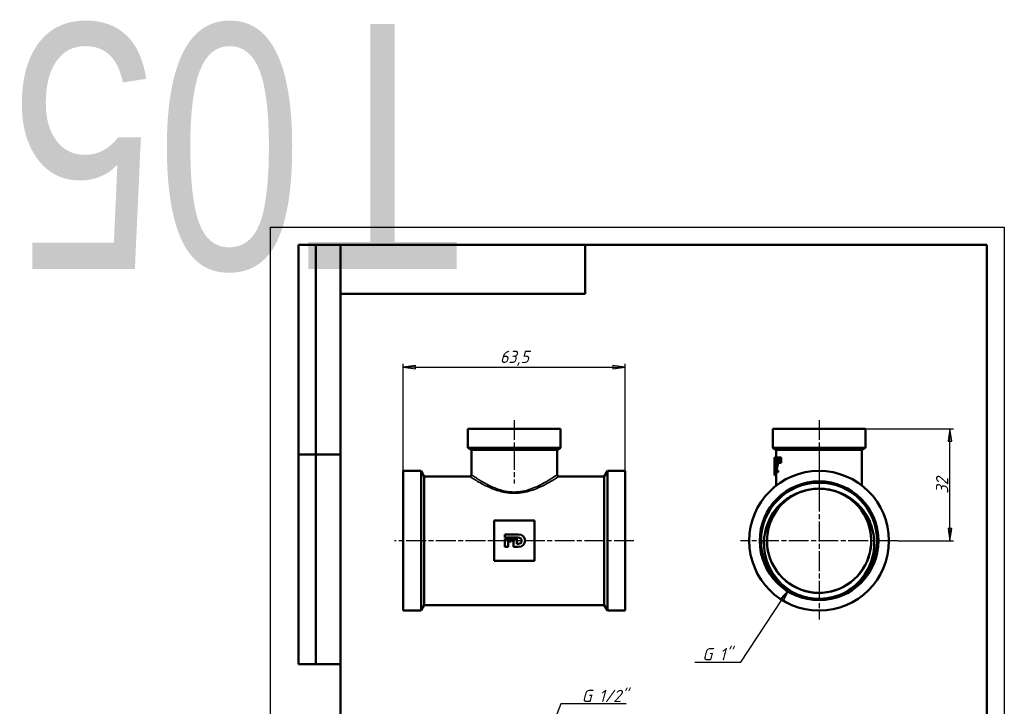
# Model space of a CAD drawing. Header units: millimetres. Extents: x -72 to 416, y -69 to 356.
# Tile 4 of 5: x -72 to 210, y 160 to 356. Entities that reach past the tile are written whole.
import ezdxf
from ezdxf.enums import TextEntityAlignment as Align

# ---------------------------------------------------------------- set-up
doc = ezdxf.new("R2018")
doc.units = ezdxf.units.MM
doc.linetypes.add('CHAIN', pattern=[0.7087, 0.4724, -0.0591, 0.1181, -0.0591])
for name, color, linetype, lineweight in [('Видимые тонкие (ГОСТ)', 7, 'Continuous', 35), ('Видимый контур (ГОСТ)', 7, 'Continuous', 50), ('Кромка (ГОСТ)', 7, 'Continuous', 50), ('Маркер центра (ГОСТ)', 7, 'Continuous', 25), ('Обозначение (ГОСТ)', 7, 'Continuous', 25), ('Осевая линия (ГОСТ)', 7, 'Continuous', 25), ('Размер (ГОСТ)', 7, 'Continuous', 25), ('Эскизная геометрия (ГОСТ)', 7, 'Continuous', 50)]:
    doc.layers.add(name, color=color, linetype=linetype, lineweight=lineweight)
doc.styles.get("Standard").update_dxf_attribs({"font": 'GOST Common Italic.ttf'})
doc.styles.add('Обычный текст (ГОСТ)', font='GOST Common Italic.ttf')
doc.dimstyles.new('Обычный (ГОСТ)', dxfattribs={"dimtxt": 3.5, "dimasz": 3.5, "dimexe": 1, "dimexo": 0, "dimgap": 0.5, "dimtad": 1, "dimrnd": 1e-08, "dimtxsty": 'Обычный текст (ГОСТ)', "dimblk": 'Filled-1', "dimcen": 0.09, "dimdle": 15, "dimclrd": 256, "dimclre": 256, "dimclrt": 256, "dimazin": 2, "dimtfac": 0.714286, "dimtdec": 3, "dimtmove": 0, "dimatfit": 3, "dimfxl": 1, "dimtolj": 1, "dimlwd": 25, "dimlwe": 25, "dimarcsym": 0})

# ---------------------------------------------------------------- blocks, each defined once
blk = doc.blocks.new('ГОСТ - Доп. графы 2')
at = {"layer": 'Эскизная геометрия (ГОСТ)'}
for p, q in [((-12, 0), (-12, 120)), ((-12, 120), (0, 120)), ((-7, 0), (-7, 120)), ((-12, 60), (0, 60)), ((0, 0), (-12, 0))]:
    blk.add_line(p, q, dxfattribs=at)
at = {"layer": 'Обозначение (ГОСТ)', "lineweight": 30, "width": 0.8, "flags": 17}
for tag, p in [('Первичная_применяемость', (-3.65, 90.03)), ('Справочный_номер', (-3.55, 30.02))]:
    blk.add_attdef(tag, text='', height=3.17, rotation=90, dxfattribs=at).set_placement(p, align=Align.MIDDLE_CENTER)
blk = doc.blocks.new('ГОСТ - Доп. графы 3')
at = {"layer": 'Эскизная геометрия (ГОСТ)'}
for p, q in [((0, 0), (70, 0)), ((70, 0), (70, -14)), ((70, -14), (0, -14))]:
    blk.add_line(p, q, dxfattribs=at)
at = {"layer": 'Обозначение (ГОСТ)', "lineweight": 30, "width": 0.8}
blk.add_attdef('ОБОЗНАЧЕНИЕ', text='', height=5, rotation=180, dxfattribs=at).set_placement((34.94, -6.97), align=Align.MIDDLE_CENTER)
blk = doc.blocks.new('Рамки ГОСТ_ граница 297x210')
at = {"layer": 'Кромка (ГОСТ)', "lineweight": 25}
for p, q in [((0, 0), (0, 297)), ((0, 297), (210, 297)), ((210, 297), (210, 0)), ((210, 0), (0, 0))]:
    blk.add_line(p, q, dxfattribs=at)
at = {"layer": 'Кромка (ГОСТ)'}
for p, q in [((205, 292), (20, 292)), ((20, 292), (20, 5)), ((205, 5), (205, 292)), ((20, 5), (205, 5))]:
    blk.add_line(p, q, dxfattribs=at)
blk = doc.blocks.new('Filled-1')
at = {"color": 0}
for p, q in [((0, 0), (-1, 0.143)), ((-1, 0.143), (-1, -0.143)), ((-1, 0), (0, 0)), ((-1, -0.143), (0, 0))]:
    blk.add_line(p, q, dxfattribs=at)
at = {"color": 0, "flags": 128}
blk.add_lwpolyline([(-1, -0.143), (0, 0), (-1, 0.143), (-1, -0.143)], dxfattribs=at)
at = {"color": 0}
blk.add_solid([(-1, -0.143), (0, 0), (-1, 0.143), (-1, -0.143)], dxfattribs=at)
blk = doc.blocks.new('*D8')
at = {"layer": 'Defpoints', "color": 0, "linetype": 'Continuous', "transparency": 16777216}
for p in [(101.49, 256.98), (37.99, 227.31), (101.49, 227.31)]:
    blk.add_point(p, dxfattribs=at)
at = {"layer": 'Размер (ГОСТ)', "linetype": 'Continuous', "lineweight": 25, "transparency": 16777216}
for p, q in [((37.99, 227.31), (37.99, 257.98)), ((41.49, 256.98), (97.99, 256.98)), ((101.49, 227.31), (101.49, 257.98))]:
    blk.add_line(p, q, dxfattribs=at)
at = {"layer": 'Размер (ГОСТ)', "linetype": 'Continuous', "lineweight": 25, "transparency": 16777216, "xscale": 3.5, "yscale": 3.5, "zscale": 3.5, "rotation": 180}
blk.add_blockref('Filled-1', (37.99, 256.98), dxfattribs=at)
at = {"layer": 'Размер (ГОСТ)', "linetype": 'Continuous', "lineweight": 25, "transparency": 16777216, "xscale": 3.5, "yscale": 3.5, "zscale": 3.5}
blk.add_blockref('Filled-1', (101.49, 256.98), dxfattribs=at)
at = {"layer": 'Размер (ГОСТ)', "linetype": 'Continuous', "lineweight": 25, "transparency": 16777216, "insert": (65.67, 261.68), "char_height": 3.5, "attachment_point": 1, "style": 'Обычный текст (ГОСТ)'}
blk.add_mtext('\\A1;63,5', dxfattribs=at)
blk = doc.blocks.new('*D9')
at = {"layer": 'Defpoints', "color": 0, "linetype": 'Continuous', "transparency": 16777216}
for p in [(170.24, 239.31), (194.45, 239.31), (179.49, 207.31)]:
    blk.add_point(p, dxfattribs=at)
at = {"layer": 'Размер (ГОСТ)', "linetype": 'Continuous', "lineweight": 25, "transparency": 16777216}
for p, q in [((170.24, 239.31), (195.45, 239.31)), ((194.45, 210.81), (194.45, 235.81)), ((179.49, 207.31), (195.45, 207.31))]:
    blk.add_line(p, q, dxfattribs=at)
at = {"layer": 'Размер (ГОСТ)', "linetype": 'Continuous', "lineweight": 25, "transparency": 16777216, "xscale": 3.5, "yscale": 3.5, "zscale": 3.5}
for p, rotation in [((194.45, 239.31), 90), ((194.45, 207.31), 270)]:
    blk.add_blockref('Filled-1', p, dxfattribs=dict(at, rotation=rotation))
at = {"layer": 'Размер (ГОСТ)', "linetype": 'Continuous', "lineweight": 25, "transparency": 16777216, "insert": (190.45, 220.8), "char_height": 3.5, "attachment_point": 1, "rotation": 90, "style": 'Обычный текст (ГОСТ)'}
blk.add_mtext('\\A1;32', dxfattribs=at)
blk = doc.blocks.new('*D10')
at = {"layer": 'Defpoints', "color": 0, "linetype": 'Continuous', "transparency": 16777216}
for p in [(73.95, 137.01), (70.41, 127.88)]:
    blk.add_point(p, dxfattribs=at)
at = {"layer": 'Размер (ГОСТ)', "linetype": 'Continuous', "lineweight": 25, "transparency": 16777216}
for p, q in [((83.09, 160.66), (75.21, 140.28)), ((101.82, 160.66), (83.09, 160.66))]:
    blk.add_line(p, q, dxfattribs=at)
at = {"layer": 'Размер (ГОСТ)', "linetype": 'Continuous', "lineweight": 25, "transparency": 16777216, "xscale": 3.5, "yscale": 3.5, "zscale": 3.5, "rotation": 248.8559544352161}
blk.add_blockref('Filled-1', (73.95, 137.01), dxfattribs=at)
at = {"layer": 'Размер (ГОСТ)', "linetype": 'Continuous', "lineweight": 25, "transparency": 16777216, "insert": (86.93, 164.67), "char_height": 3.5, "attachment_point": 1, "style": 'Обычный текст (ГОСТ)'}
blk.add_mtext('\\A1; \\fGOST Common|b0|i1;\\H3.5000;G 1/2"', dxfattribs=at)
blk = doc.blocks.new('*D11')
at = {"layer": 'Defpoints', "color": 0, "linetype": 'Continuous', "transparency": 16777216}
for p in [(156.98, 206.46), (148.3, 193.3)]:
    blk.add_point(p, dxfattribs=at)
at = {"layer": 'Размер (ГОСТ)', "linetype": 'Continuous', "lineweight": 25, "transparency": 16777216}
for p, q in [((134.64, 172.6), (146.37, 190.38)), ((121.44, 172.6), (134.64, 172.6))]:
    blk.add_line(p, q, dxfattribs=at)
at = {"layer": 'Размер (ГОСТ)', "linetype": 'Continuous', "lineweight": 25, "transparency": 16777216, "xscale": 3.5, "yscale": 3.5, "zscale": 3.5, "rotation": 56.57476135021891}
blk.add_blockref('Filled-1', (148.3, 193.3), dxfattribs=at)
at = {"layer": 'Размер (ГОСТ)', "linetype": 'Continuous', "lineweight": 25, "transparency": 16777216, "insert": (121.44, 176.61), "char_height": 3.5, "attachment_point": 1, "style": 'Обычный текст (ГОСТ)'}
blk.add_mtext('\\A1; \\fGOST Common|b0|i1;\\H3.5000;G 1"', dxfattribs=at)

msp = doc.modelspace()

# ---------------------------------------------------------------- linework, layer by layer
at = {"layer": 'Видимые тонкие (ГОСТ)'}
for p, q in [((144.3453, 230.4523), (144.5159, 230.4523)), ((144.5256, 228.4588), (145.0374, 228.4588)), ((144.6522, 229.1427), (145.1695, 229.1427)), ((144.708, 229.9434), (144.9597, 229.9434))]:
    msp.add_line(p, q, dxfattribs=at)
msp.add_ellipse((69.7922, 221.2646), major_axis=(-0.0017, 0.5), ratio=0.00373415, start_param=1.57078359, end_param=2.40116566, dxfattribs=at)
for points, knots in [([(56.9955, 225.712), (56.9975, 225.7097), (57.2635, 225.5337), (58.3685, 224.8328), (59.3045, 224.251), (61.3677, 223.139), (62.4028, 222.627), (64.6277, 221.7487), (65.8061, 221.3756), (67.9449, 220.9817), (68.8684, 220.8925), (69.7922, 220.8956)], [-1.92666818, -1.92666818, -1.92666818, -1.92666818, -1.511448, -1.511448, -1.00655816, -1.00655816, -0.61805194, -0.61805194, -0.25661251, -0.25661251, 0, 0, 0, 0]), ([(69.7903, 221.2646), (68.9027, 221.2615), (68.0155, 221.3531), (65.9605, 221.7577), (64.8283, 222.141), (62.6908, 223.0431), (61.6962, 223.5691), (59.7139, 224.7112), (58.8146, 225.3088), (57.753, 226.0288), (57.4974, 226.2097), (57.4954, 226.212)], [0, 0, 0, 0, 0.25661251, 0.25661251, 0.61805194, 0.61805194, 1.00655816, 1.00655816, 1.511448, 1.511448, 1.92666818, 1.92666818, 1.92666818, 1.92666818]), ([(81.992, 226.2101), (81.992, 226.21), (81.9029, 226.1482), (81.3724, 225.7802), (80.6826, 225.3032), (78.7017, 224.0698), (77.3505, 223.2837), (74.4984, 222.0666), (73.0652, 221.6004), (70.9673, 221.3098), (70.379, 221.2667), (69.7903, 221.2646)], [5.77120389, 5.77120389, 5.77120389, 5.77120389, 6.02016635, 6.02016635, 6.51331879, 6.51331879, 7.07062008, 7.07062008, 7.51888611, 7.51888611, 7.68907584, 7.68907584, 7.68907584, 7.68907584]), ([(69.7922, 220.8956), (70.4049, 220.8976), (71.0172, 220.9395), (73.2008, 221.2224), (74.6924, 221.6763), (77.6609, 222.8612), (79.0673, 223.6265), (81.129, 224.8273), (81.847, 225.2917), (82.3992, 225.6499), (82.4919, 225.7101), (82.4919, 225.7101)], [-7.68907584, -7.68907584, -7.68907584, -7.68907584, -7.51888611, -7.51888611, -7.07062008, -7.07062008, -6.51331879, -6.51331879, -6.02016635, -6.02016635, -5.77120389, -5.77120389, -5.77120389, -5.77120389]), ([(164.5019, 220.3264), (167.4511, 218.6246), (169.7903, 215.8893), (171.0138, 212.7117), (172.237, 209.535), (172.3367, 205.9384), (171.2912, 202.6988), (170.2461, 199.4601), (168.0638, 196.6008), (165.2155, 194.7383), (162.368, 192.8762), (158.8746, 192.0234), (155.4894, 192.3639), (152.105, 192.7042), (148.8522, 194.2349), (146.4327, 196.6256), (144.0137, 199.0158), (142.4444, 202.249), (142.0631, 205.6281), (141.6818, 209.0065), (142.4906, 212.5073), (144.3152, 215.376), (145.5925, 217.3843), (147.3614, 219.0731), (149.4128, 220.2785)], [0.52335683, 0.52335683, 0.52335683, 0.52335683, 1.20324511, 1.20324511, 1.20324511, 1.88294992, 1.88294992, 1.88294992, 2.56247529, 2.56247529, 2.56247529, 3.24182521, 3.24182521, 3.24182521, 3.92100369, 3.92100369, 3.92100369, 4.6000147, 4.6000147, 4.6000147, 5.27886222, 5.27886222, 5.27886222, 5.75410622, 5.75410622, 5.75410622, 5.75410622]), ([(165.2778, 193.0402), (162.1182, 191.2062), (158.3382, 190.464), (154.7197, 190.9672), (152.6381, 191.2567), (150.6176, 191.9572), (148.7933, 193.0001)], [2.61565206, 2.61565206, 2.61565206, 2.61565206, 3.27977178, 3.27977178, 3.27977178, 3.661811, 3.661811, 3.661811, 3.661811])]:
    msp.add_open_spline(points, degree=3, knots=knots, dxfattribs=at)
at = {"layer": 'Видимый контур (ГОСТ)'}
for p, q in [((56.4946, 239.3129), (82.9946, 239.3129)), ((56.4946, 239.3129), (56.4946, 233.8903)), ((82.9946, 239.3129), (82.9946, 233.8903)), ((143.7428, 239.3129), (170.2428, 239.3129)), ((143.7428, 239.3129), (143.7428, 233.8903)), ((170.2428, 239.3129), (170.2428, 233.8903)), ((56.4946, 233.8903), (82.9946, 233.8903)), ((57.4946, 233.3129), (56.4946, 233.8903)), ((57.4946, 233.3129), (81.9946, 233.3129)), ((57.4946, 233.3129), (57.4946, 226.2129)), ((81.9946, 233.3129), (82.9946, 233.8903)), ((81.9946, 233.3129), (81.9946, 226.2129)), ((143.7428, 233.8903), (170.2428, 233.8903)), ((144.7428, 233.3129), (143.7428, 233.8903)), ((144.2445, 231.1362), (144.2604, 231.1362)), ((144.2604, 231.1362), (144.7612, 231.1362)), ((144.7428, 233.3129), (169.2428, 233.3129)), ((144.7428, 233.3129), (144.7428, 231.1362)), ((144.9288, 231.1362), (145.1456, 231.1362)), ((145.1456, 231.1362), (145.3235, 231.1362)), ((145.3235, 231.1362), (145.5998, 231.1362)), ((145.5998, 231.1362), (146.1622, 231.1362)), ((169.2428, 233.3129), (170.2428, 233.8903)), ((169.2428, 233.3129), (169.2428, 223.1224)), ((144.2428, 230.4566), (144.2428, 228.9756)), ((144.299, 230.8024), (144.299, 230.2319)), ((144.3017, 230.2319), (144.299, 230.2319)), ((144.3017, 230.2319), (144.5555, 230.2319)), ((144.4375, 231.0422), (144.9312, 231.0422)), ((145.0999, 229.5803), (144.9693, 229.5803)), ((145.0999, 229.5803), (145.3755, 229.5803)), ((145.5419, 229.5803), (145.3755, 229.5803)), ((145.5419, 229.5803), (146.1014, 229.5803)), ((37.9946, 227.3129), (37.9946, 187.3129)), ((43.0708, 227.3129), (37.9946, 227.3129)), ((43.0708, 227.3129), (43.0708, 187.3129)), ((43.9946, 225.7129), (43.0708, 227.3129)), ((43.9946, 225.7129), (43.9946, 188.9129)), ((56.9946, 225.7129), (43.9946, 225.7129)), ((95.4946, 225.7129), (82.4946, 225.7129)), ((95.4946, 225.7129), (96.4184, 227.3129)), ((95.4946, 225.7129), (95.4946, 188.9129)), ((96.4184, 227.3129), (96.4184, 187.3129)), ((101.4946, 227.3129), (96.4184, 227.3129)), ((101.4946, 227.3129), (101.4946, 187.3129)), ((144.2743, 226.0892), (144.7428, 226.0892)), ((144.2913, 227.5252), (144.2913, 226.958)), ((144.7551, 226.958), (144.2913, 226.958)), ((144.3453, 227.4215), (144.7551, 227.4215)), ((144.7428, 226.958), (144.7428, 223.1224)), ((144.7551, 226.958), (144.7551, 227.4215)), ((144.7551, 227.4215), (145.277, 227.4215)), ((144.7551, 226.958), (145.277, 226.958)), ((145.277, 227.4215), (145.277, 226.958)), ((75.4946, 213.0629), (63.9946, 213.0629)), ((63.9946, 213.0629), (63.9946, 201.5629)), ((75.4946, 201.5629), (75.4946, 213.0629)), ((67.0176, 209.1104), (70.8701, 209.1104)), ((67.0176, 208.2471), (67.0176, 209.1104)), ((70.8848, 208.2471), (67.0176, 208.2471)), ((67.0176, 207.8433), (69.2065, 207.8433)), ((67.0176, 205.556), (67.0176, 207.8433)), ((67.9941, 207.0708), (67.9941, 205.556)), ((68.8787, 207.0708), (67.9941, 207.0708)), ((69.2065, 207.8433), (68.8787, 207.0708)), ((69.5103, 207.8433), (70.4871, 207.8433)), ((69.5103, 205.556), (69.5103, 207.8433)), ((70.4871, 207.8433), (70.4871, 206.4293)), ((70.4871, 206.4293), (70.8848, 206.4293)), ((67.9941, 205.556), (67.0176, 205.556)), ((70.8495, 205.556), (69.5103, 205.556)), ((63.9946, 201.5629), (75.4946, 201.5629)), ((43.9946, 188.9129), (43.0708, 187.3129)), ((95.4946, 188.9129), (43.9946, 188.9129)), ((95.4946, 188.9129), (96.4184, 187.3129)), ((43.0708, 187.3129), (37.9946, 187.3129)), ((101.4946, 187.3129), (96.4184, 187.3129))]:
    msp.add_line(p, q, dxfattribs=at)
for radius in [20, 17, 16.62, 16.62]:
    msp.add_circle((156.9928, 207.3129), radius, dxfattribs=at)
for centre, radius, start, end in [((56.9946, 226.2129), 0.5, 270, 0), ((82.4946, 226.2129), 0.5, 180, 270), ((156.9928, 207.3129), 14.9079, 88.651614, 91.676247)]:
    msp.add_arc(centre, radius, start, end, dxfattribs=at)
for centre, major_axis, ratio, start_param, end_param in [((156.9928, 228.9756), (0, 41.1009), 0.31021195, 1.51820225, 1.64107965), ((156.9928, 230.4566), (0, 41.2718), 0.30892742, 1.55432706, 1.57079633), ((156.9928, 228.9756), (0, 39.4891), 0.31021195, 1.51605344, 1.51843735), ((156.9928, 286.1455), (0, -170), 0.075, 5.04190373, 5.05159278), ((156.9928, 168.3042), (0, 170), 0.075, 1.19221741, 1.20204826), ((156.9928, 299.6301), (0, -170), 0.075, 5.12707777, 5.13710007), ((156.9928, 154.8196), (0, 170), 0.075, 1.10523822, 1.11545473), ((156.9928, 154.8196), (0, 163.3333), 0.075, 1.08462429, 1.09536847)]:
    msp.add_ellipse(centre, major_axis=major_axis, ratio=ratio, start_param=start_param, end_param=end_param, dxfattribs=at)
for points, knots in [([(144.4131, 228.4879), (144.3957, 228.3715), (144.3481, 228.0841), (144.2987, 227.6028), (144.2949, 227.564), (144.2913, 227.5252)], [-0.210393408, -0.210393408, -0.210393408, -0.210393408, -0.017025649, -0.017025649, 0, 0, 0, 0]), ([(144.4375, 231.0422), (144.4083, 231.0422), (144.3824, 231.0192), (144.3454, 230.9544), (144.3226, 230.9029), (144.3044, 230.8287), (144.3016, 230.816), (144.299, 230.8024)], [-0.132658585, -0.132658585, -0.132658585, -0.132658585, -0.058798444, -0.058798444, -0.009305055, -0.009305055, 0, 0, 0, 0]), ([(144.3017, 230.2319), (144.3063, 230.2649), (144.32, 230.3622), (144.3408, 230.4377), (144.3431, 230.4452), (144.3453, 230.4523)], [-0.0558075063, -0.0558075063, -0.0558075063, -0.0558075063, -0.0057694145, -0.0057694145, 0, 0, 0, 0]), ([(144.3453, 230.4523), (144.3633, 230.5107), (144.3881, 230.566), (144.423, 230.5781), (144.4268, 230.5787), (144.4307, 230.5787)], [-0.0634005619, -0.0634005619, -0.0634005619, -0.0634005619, -0.0067633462, -0.0067633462, 0, 0, 0, 0]), ([(144.3453, 227.4215), (144.3629, 227.5495), (144.3833, 227.6842), (144.4353, 227.9898), (144.4656, 228.1507), (144.5087, 228.3728), (144.5171, 228.4156), (144.5256, 228.4588)], [-0.154248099, -0.154248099, -0.154248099, -0.154248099, -0.09281674, -0.09281674, -0.017743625, -0.017743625, 0, 0, 0, 0]), ([(144.5696, 229.9142), (144.5696, 229.8196), (144.567, 229.7264), (144.557, 229.5401), (144.5495, 229.4494), (144.5299, 229.266), (144.5038, 229.0757), (144.4357, 228.6362), (144.4241, 228.5612), (144.4131, 228.4879)], [-0.432914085, -0.432914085, -0.432914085, -0.432914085, -0.305609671, -0.305609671, -0.174803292, -0.174803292, -0.029902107, -0.029902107, 0, 0, 0, 0]), ([(144.4307, 230.5787), (144.445, 230.5787), (144.4601, 230.5694), (144.4894, 230.5265), (144.5031, 230.4956), (144.5193, 230.4409), (144.5225, 230.4291), (144.5256, 230.4166)], [-0.0537430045, -0.0537430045, -0.0537430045, -0.0537430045, -0.0287125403, -0.0287125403, -0.005805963, -0.005805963, 0, 0, 0, 0]), ([(144.708, 229.9434), (144.708, 230.0682), (144.7039, 230.1928), (144.6853, 230.4222), (144.6719, 230.5235), (144.6418, 230.6799), (144.6181, 230.7866), (144.5493, 230.9581), (144.5154, 231.0042), (144.4677, 231.0374), (144.4522, 231.0422), (144.4375, 231.0422)], [-0.288499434, -0.288499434, -0.288499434, -0.288499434, -0.205508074, -0.205508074, -0.128975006, -0.128975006, -0.074611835, -0.074611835, -0.025249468, -0.025249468, 0, 0, 0, 0]), ([(144.5256, 230.4166), (144.5315, 230.3926), (144.537, 230.3657), (144.5469, 230.3054), (144.5512, 230.2724), (144.561, 230.1796), (144.567, 230.1007), (144.5694, 229.9645), (144.5696, 229.9393), (144.5696, 229.9142)], [-0.0803625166, -0.0803625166, -0.0803625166, -0.0803625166, -0.0609943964, -0.0609943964, -0.0409795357, -0.0409795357, -0.0075447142, -0.0075447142, 0, 0, 0, 0]), ([(144.5256, 228.4588), (144.5451, 228.5555), (144.565, 228.6547), (144.5995, 228.8296), (144.6195, 228.9312), (144.6443, 229.0891), (144.6483, 229.1157), (144.6522, 229.1427)], [-0.121405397, -0.121405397, -0.121405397, -0.121405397, -0.056105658, -0.056105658, -0.009340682, -0.009340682, 0, 0, 0, 0]), ([(144.6522, 229.1427), (144.6674, 229.2442), (144.6798, 229.3518), (144.6964, 229.5502), (144.7046, 229.6706), (144.7077, 229.8728), (144.708, 229.9081), (144.708, 229.9434)], [-0.126603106, -0.126603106, -0.126603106, -0.126603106, -0.060776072, -0.060776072, -0.010581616, -0.010581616, 0, 0, 0, 0]), ([(145.0374, 228.4588), (145.0013, 228.2829), (144.967, 228.1111), (144.9093, 227.8017), (144.875, 227.5998), (144.8495, 227.4215)], [0, 0, 0, 0, 0.072416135, 0.072416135, 0.134576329, 0.134576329, 0.134576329, 0.134576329]), ([(145.1695, 229.1427), (145.1516, 229.0238), (145.1311, 228.9116), (145.1015, 228.7661), (145.0885, 228.7033), (145.0613, 228.5726), (145.0493, 228.5153), (145.0374, 228.4588)], [0, 0, 0, 0, 0.0411660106, 0.0411660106, 0.0569536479, 0.0569536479, 0.069659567, 0.069659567, 0.069659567, 0.069659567]), ([(145.217, 229.5803), (145.2155, 229.5566), (145.2138, 229.533), (145.2062, 229.4373), (145.194, 229.2993), (145.1695, 229.1427)], [0.0366121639, 0.0366121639, 0.0366121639, 0.0366121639, 0.0439246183, 0.0439246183, 0.0665115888, 0.0665115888, 0.0665115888, 0.0665115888]), ([(148.7896, 192.9931), (146.9887, 194.1297), (145.4252, 195.6044), (142.9774, 199.0452), (142.1057, 200.9701), (141.1637, 205.0129), (141.0894, 207.0886), (141.7414, 211.1156), (142.4481, 213.0302), (144.2234, 215.9262), (145.0962, 216.9971), (147.0936, 218.8634), (148.206, 219.6535), (149.4094, 220.2832)], [0, 0, 0, 0, 0.63888584, 0.63888584, 1.26725713, 1.26725713, 1.88511038, 1.88511038, 2.49244209, 2.49244209, 2.90567231, 2.90567231, 3.31383892, 3.31383892, 3.31383892, 3.31383892]), ([(156.5562, 222.2091), (155.6103, 222.1836), (154.667, 222.0687), (153.7432, 221.8624), (150.4492, 221.1266), (147.4256, 219.2338), (145.3248, 216.5921), (143.2076, 213.9299), (142.0431, 210.5257), (142.0861, 207.1246), (142.129, 203.7327), (143.3722, 200.368), (145.5452, 197.7632), (147.7131, 195.1645), (150.7909, 193.3403), (154.1113, 192.6862), (157.4253, 192.0333), (160.9577, 192.5504), (163.9455, 194.1256), (166.9531, 195.7113), (169.3873, 198.3586), (170.7158, 201.4883), (172.0376, 204.6027), (172.2556, 208.1726), (171.3225, 211.4247), (170.3855, 214.6902), (168.2941, 217.6119), (165.505, 219.5517), (163.1218, 221.2093), (160.2457, 222.1484), (157.3436, 222.2167)], [-6.25392927, -6.25392927, -6.25392927, -6.25392927, -6.06344101, -6.06344101, -6.06344101, -5.38423321, -5.38423321, -5.38423321, -4.69975575, -4.69975575, -4.69975575, -4.01713378, -4.01713378, -4.01713378, -3.33610153, -3.33610153, -3.33610153, -2.6563997, -2.6563997, -2.6563997, -1.97219549, -1.97219549, -1.97219549, -1.29136674, -1.29136674, -1.29136674, -0.60770592, -0.60770592, -0.60770592, -0.02353378, -0.02353378, -0.02353378, -0.02353378]), ([(149.4094, 220.2832), (150.105, 220.6472), (151.1146, 221.1354), (153.7586, 221.9446), (155.1495, 222.1747), (156.5567, 222.2145)], [0, 0, 0, 0, 0.235538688, 0.235538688, 0.481563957, 0.481563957, 0.481563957, 0.481563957]), ([(157.3436, 222.2167), (158.7506, 222.185), (160.1425, 221.963), (162.7913, 221.169), (163.804, 220.6865), (164.5019, 220.3264)], [0.034695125, 0.034695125, 0.034695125, 0.034695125, 0.457499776, 0.457499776, 0.862536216, 0.862536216, 0.862536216, 0.862536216]), ([(164.5019, 220.3264), (166.2542, 219.4222), (167.8111, 218.1818), (170.3905, 215.1506), (171.3777, 213.3804), (172.6354, 209.5288), (172.881, 207.4805), (172.577, 203.3684), (172.017, 201.3454), (170.4366, 198.1808), (169.6115, 196.9714), (167.6506, 194.7917), (166.5203, 193.8344), (165.2778, 193.0402)], [0, 0, 0, 0, 0.59153525, 0.59153525, 1.19357679, 1.19357679, 1.806121, 1.806121, 2.4291643, 2.4291643, 2.86572144, 2.86572144, 3.30733146, 3.30733146, 3.30733146, 3.30733146]), ([(157.0404, 190.6932), (155.3435, 190.6883), (153.6528, 190.9531), (150.5606, 191.9657), (149.4591, 192.5705), (148.7896, 192.9931)], [0, 0, 0, 0, 0.509058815, 0.509058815, 0.9777788, 0.9777788, 0.9777788, 0.9777788]), ([(165.2778, 193.0402), (164.4549, 192.5142), (163.37, 191.9552), (160.4272, 190.9726), (158.7376, 190.698), (157.0404, 190.6932)], [0, 0, 0, 0, 0.293004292, 0.293004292, 0.645586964, 0.645586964, 0.645586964, 0.645586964])]:
    msp.add_open_spline(points, degree=3, knots=knots, dxfattribs=at)
for points in [[(70.8701, 209.1104), (72.1284, 209.1104), (72.8581, 208.3793), (72.8581, 207.3437)], [(72.8581, 207.3437), (72.8581, 206.318), (72.1178, 205.556), (70.8495, 205.556)], [(71.8566, 207.3381), (71.8566, 207.9073), (71.4688, 208.2471), (70.8848, 208.2471)], [(70.8848, 206.4293), (71.4688, 206.4293), (71.8566, 206.7554), (71.8566, 207.3381)]]:
    msp.add_open_spline(points, degree=3, dxfattribs=at)
at = {"layer": 'Маркер центра (ГОСТ)', "linetype": 'CHAIN', "ltscale": 11.993792}
for p, q in [((156.9928, 229.8129), (156.9928, 184.8129)), ((179.4928, 207.3129), (134.4928, 207.3129))]:
    msp.add_line(p, q, dxfattribs=at)
at = {"layer": 'Осевая линия (ГОСТ)', "linetype": 'CHAIN', "ltscale": 11.993792}
for p, q in [((69.7446, 241.8129), (69.7446, 223.7129)), ((156.9928, 241.8129), (156.9928, 218.7646)), ((103.9946, 207.3129), (35.4946, 207.3129))]:
    msp.add_line(p, q, dxfattribs=at)

# ---------------------------------------------------------------- block references
ref = msp.add_blockref('ГОСТ - Доп. графы 3', (20, 292))
lines = msp.add_mtext('\\W0.8000;T05', dxfattribs={"layer": 'Обозначение (ГОСТ)', "insert": (54.9421, 285.0324), "char_height": 70.124838, "attachment_point": 1, "rotation": 180})
ref.add_attrib('ОБОЗНАЧЕНИЕ', '', (54.9421, 285.0324)).embed_mtext(lines)
for name, p in [('Рамки ГОСТ_ граница 297x210', (0, 0)), ('ГОСТ - Доп. графы 2', (20, 172))]:
    msp.add_blockref(name, p)

# ---------------------------------------------------------------- dimensions: what is measured, and where the dimension line sits
at = {"layer": 'Размер (ГОСТ)', "linetype": 'Continuous', "lineweight": 25}
dim = msp.add_linear_dim(base=(101.4946, 256.9805), p1=(37.9946, 227.3129), p2=(101.4946, 227.3129), dimstyle='Обычный (ГОСТ)', override={"dimgap": 0.5, "dimdec": 2, "dimtol": 0, "dimlim": 0, "dimtp": 0, "dimtm": 0, "dimtdec": 3, "dimtofl": 0, "dimatfit": 1}, dxfattribs=at)
dim.commit()
dim.dimension.update_dxf_attribs({"geometry": '*D8', "text_midpoint": (69.9946, 256.9805), "dimtype": 160})
dim = msp.add_linear_dim(base=(194.4527, 239.3129), p1=(179.4928, 207.3129), p2=(170.2428, 239.3129), angle=90, dimstyle='Обычный (ГОСТ)', override={"dimgap": 0.5, "dimdec": 2, "dimtol": 0, "dimlim": 0, "dimtp": 0, "dimtm": 0, "dimtdec": 3, "dimtofl": 0, "dimatfit": 1}, dxfattribs=at)
dim.commit()
dim.dimension.update_dxf_attribs({"geometry": '*D9', "text_midpoint": (194.4527, 223.3129), "dimtype": 160})
for center, mpoint, text, picture, middle in [((156.9826, 206.4591), (148.2998, 193.3036), ' \\fGOST Common|b0|i1;\\H3.5000;G 1"', '*D11', (126.3409, 172.6048)), ((70.4144, 127.8842), (73.9454, 137.0141), ' \\fGOST Common|b0|i1;\\H3.5000;G 1/2"', '*D10', (94.3734, 160.6628))]:
    dim = msp.add_radius_dim(center=center, mpoint=mpoint, text=text, dimstyle='Обычный (ГОСТ)', override={"dimgap": 0.5, "dimtih": 1, "dimtoh": 1, "dimdec": 2, "dimlfac": 1, "dimcen": 0, "dimtol": 0, "dimlim": 0, "dimtp": 0, "dimtm": 0, "dimtdec": 3, "dimtofl": 0}, dxfattribs=at)
    dim.commit()
    dim.dimension.update_dxf_attribs({"geometry": picture, "text_midpoint": middle, "dimtype": 164})

doc.saveas('drawing.dxf')
